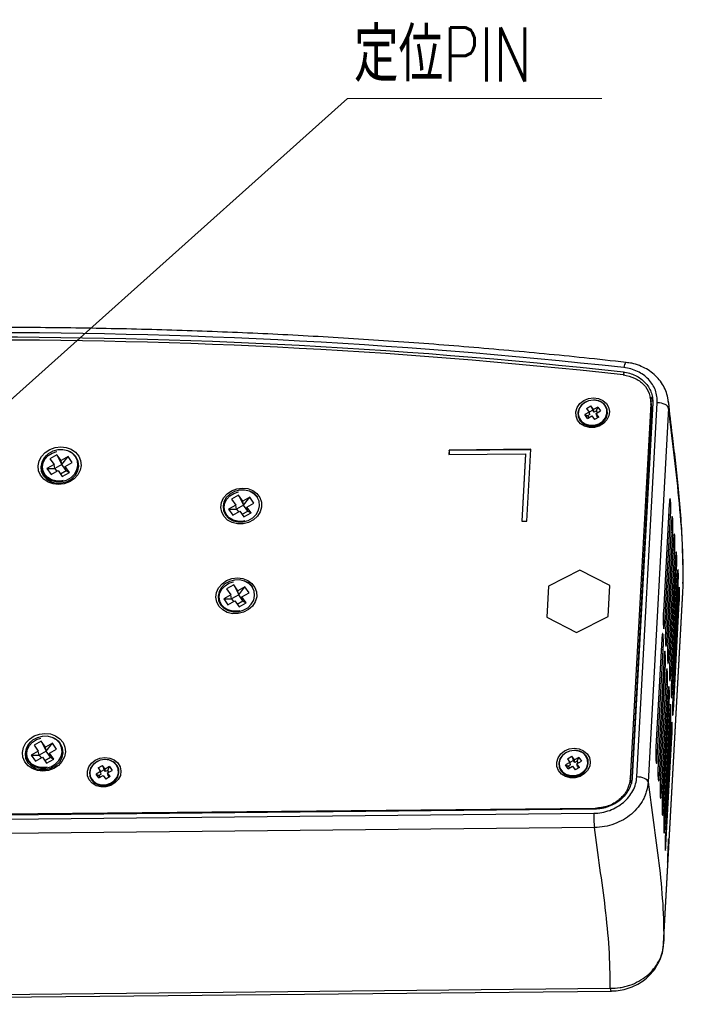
# Model space of a CAD drawing. Header units: millimetres. Extents: x 25 to 391, y 50 to 266.
# Tile 9 of 9: x 320 to 363, y 202 to 266. Entities that reach past the tile are written whole.
import ezdxf

# ---------------------------------------------------------------- set-up
doc = ezdxf.new("R2010")
doc.units = ezdxf.units.MM
doc.styles.add('SLDTEXTSTYLE1', font='TXT', dxfattribs={"width": 0.75, "bigfont": 'bigfont'})
doc.dimstyles.new('SLDDIMSTYLE4', dxfattribs={"dimtxt": 0.18, "dimasz": 3.302, "dimexe": 0, "dimexo": 0.0625, "dimgap": 0, "dimtad": 0, "dimtih": 1, "dimtoh": 1, "dimdec": 0, "dimrnd": 1e-09, "dimzin": 0, "dimdsep": 46, "dimtxsty": 'Standard', "dimsah": 1, "dimcen": 0.09, "dimadec": 0, "dimazin": 0, "dimtfac": 3.302, "dimtdec": 0, "dimtofl": 0, "dimtmove": 0, "dimatfit": 3, "dimfxl": 1, "dimfrac": 2, "dimtolj": 1, "dimtzin": 0, "dimarcsym": 0})

# ---------------------------------------------------------------- blocks, each defined once
blk = doc.blocks.new('SW_NOTE_0')
at = {"color": 0, "linetype": 'Continuous', "lineweight": 0}
blk.add_line((16.489, 0), (0, 0), dxfattribs=at)
at = {"color": 0, "linetype": 'Continuous', "lineweight": 0, "insert": (0.428, 4.601), "char_height": 3.5, "attachment_point": 1, "style": 'SLDTEXTSTYLE1'}
blk.add_mtext('定位PIN', dxfattribs=at)

msp = doc.modelspace()

# ---------------------------------------------------------------- linework, layer by layer
at = {"color": 1, "linetype": 'Continuous', "lineweight": 25}
for p, q in [((359.5268, 243.4114), (359.563, 243.2179)), ((361.401, 241.0217), (361.3749, 241.0214)), ((362.5832, 234.1392), (362.4583, 234.1433)), ((362.7211, 233.0058), (362.5989, 233.0098)), ((362.8527, 231.8727), (362.7367, 231.8765)), ((362.9716, 230.74), (362.8657, 230.7434)), ((363.0712, 229.6079), (362.9793, 229.6109)), ((363.1454, 228.4766), (363.0708, 228.479)), ((362.2, 227.1535), (362.1046, 227.1566)), ((362.3379, 226.0202), (362.2448, 226.0232)), ((362.1043, 225.4071), (361.9794, 225.4112)), ((362.4695, 224.8871), (362.3813, 224.8899)), ((362.2422, 224.2738), (362.12, 224.2778)), ((362.5884, 223.7543), (362.5081, 223.7569)), ((362.3737, 223.1406), (362.2578, 223.1444)), ((362.6881, 222.6222), (362.6187, 222.6245)), ((362.4926, 222.0079), (362.3868, 222.0114)), ((362.7623, 221.491), (362.7062, 221.4928)), ((362.5923, 220.8758), (362.5004, 220.8788)), ((362.6665, 219.7445), (362.5918, 219.747)), ((361.7211, 218.4215), (361.6256, 218.4246)), ((361.859, 217.2881), (361.7658, 217.2912)), ((361.9906, 216.155), (361.9023, 216.1579)), ((357.6971, 215.0959), (357.687, 215.1424)), ((362.1095, 215.0223), (362.0292, 215.0249)), ((362.2091, 213.8902), (362.1397, 213.8924)), ((362.2833, 212.7589), (362.2273, 212.7607))]:
    msp.add_line(p, q, dxfattribs=at)
at = {"color": 7, "linetype": 'Continuous', "lineweight": 25}
for p, q in [((357.1405, 241.0613), (357.4264, 241.2232)), ((357.5941, 240.9814), (357.4264, 241.2232)), ((357.4264, 241.2232), (357.5456, 240.9399)), ((361.3041, 241.3463), (359.9732, 217.0805)), ((361.4224, 241.4126), (360.0915, 217.1468)), ((360.3897, 217.1766), (361.7194, 241.4196)), ((361.3395, 241.4666), (361.2688, 241.7915)), ((361.3749, 241.0214), (361.3041, 241.3463)), ((361.308, 241.4613), (361.3749, 241.0214)), ((357.3082, 240.8194), (357.0223, 240.6574)), ((357.19, 240.4156), (357.0223, 240.6574)), ((357.0223, 240.6574), (357.2006, 240.576)), ((357.1405, 241.0613), (357.3082, 240.8194)), ((357.19, 240.4156), (357.4759, 240.5775)), ((357.3435, 240.657), (357.2006, 240.576)), ((357.2006, 240.576), (357.2775, 240.4651)), ((357.3435, 240.657), (357.3082, 240.8194)), ((357.5456, 240.9399), (357.3109, 240.8069)), ((357.4759, 240.5775), (357.6436, 240.3357)), ((357.6294, 240.819), (357.5456, 240.9399)), ((357.88, 241.1433), (357.5941, 240.9814)), ((357.6294, 240.819), (357.5941, 240.9814)), ((357.7724, 240.8999), (357.6294, 240.819)), ((357.7618, 240.7395), (358.0477, 240.9015)), ((357.9295, 240.4976), (357.7618, 240.7395)), ((357.7971, 240.5771), (357.7618, 240.7395)), ((357.7724, 240.8999), (357.88, 241.1433)), ((357.8493, 240.7891), (357.7724, 240.8999)), ((357.874, 240.4662), (357.7971, 240.5771)), ((357.88, 241.1433), (358.0477, 240.9015)), ((361.3749, 241.0214), (360.0439, 216.7557)), ((362.455, 241.0847), (361.1253, 216.8418)), ((357.9295, 240.4976), (357.6436, 240.3357)), ((322.8271, 238.0607), (322.3696, 237.8015)), ((323.0954, 237.6737), (322.8271, 238.0607)), ((322.8271, 238.0607), (323.152, 237.4138)), ((348.2357, 238.3592), (348.2198, 238.0682)), ((348.2198, 238.0682), (353.1858, 238.1178)), ((348.2428, 238.3268), (348.2286, 238.0683)), ((353.5328, 238.4122), (348.2357, 238.3592)), ((348.2428, 238.3268), (348.2357, 238.3592)), ((353.531, 238.3796), (348.2428, 238.3268)), ((353.1858, 238.1178), (352.9463, 233.7518)), ((353.1929, 238.0853), (352.9552, 233.7519)), ((353.1929, 238.0853), (353.1858, 238.1178)), ((353.2774, 233.7551), (353.5328, 238.4122)), ((322.638, 237.4146), (322.1806, 237.1554)), ((322.3696, 237.8015), (322.638, 237.4146)), ((322.6946, 237.1547), (322.638, 237.4146)), ((323.152, 237.4138), (322.6946, 237.1547)), ((323.5528, 237.9329), (323.0954, 237.6737)), ((323.152, 237.4138), (323.0954, 237.6737)), ((323.152, 237.4138), (323.5528, 237.9329)), ((323.4203, 237.0269), (323.152, 237.4138)), ((323.3637, 237.2867), (323.8212, 237.5459)), ((323.8212, 237.5459), (323.5528, 237.9329)), ((322.1806, 237.1554), (322.4489, 236.7684)), ((322.1806, 237.1554), (322.6946, 237.1547)), ((322.4489, 236.7684), (322.9063, 237.0276)), ((322.6946, 237.1547), (322.8176, 236.9773)), ((322.9063, 237.0276), (323.1747, 236.6406)), ((323.0516, 236.818), (323.4203, 237.0269)), ((323.1747, 236.6406), (323.6321, 236.8997)), ((323.6321, 236.8997), (323.3637, 237.2867)), ((323.4203, 237.0269), (323.3637, 237.2867)), ((323.4203, 237.0269), (323.6321, 236.8997)), ((334.5955, 235.4438), (334.138, 235.1846)), ((334.138, 235.1846), (334.4064, 234.7976)), ((334.8638, 235.0568), (334.5955, 235.4438)), ((334.5955, 235.4438), (334.9204, 234.7969)), ((335.3212, 235.3159), (334.8638, 235.0568)), ((334.9204, 234.7969), (334.8638, 235.0568)), ((334.9204, 234.7969), (335.3212, 235.3159)), ((335.1321, 234.6698), (335.5896, 234.929)), ((335.5896, 234.929), (335.3212, 235.3159)), ((362.4967, 234.8439), (362.1136, 227.8582)), ((334.4064, 234.7976), (333.9489, 234.5385)), ((333.9489, 234.5385), (334.2173, 234.1515)), ((333.9489, 234.5385), (334.4629, 234.5378)), ((334.2173, 234.1515), (334.6747, 234.4107)), ((334.4629, 234.5378), (334.4064, 234.7976)), ((334.9204, 234.7969), (334.4629, 234.5378)), ((334.4629, 234.5378), (334.586, 234.3604)), ((334.6747, 234.4107), (334.943, 234.0237)), ((334.82, 234.2011), (335.1887, 234.4099)), ((335.1887, 234.4099), (334.9204, 234.7969)), ((334.943, 234.0237), (335.4005, 234.2828)), ((335.4005, 234.2828), (335.1321, 234.6698)), ((335.1887, 234.4099), (335.1321, 234.6698)), ((335.1887, 234.4099), (335.4005, 234.2828)), ((352.9463, 233.7518), (353.2774, 233.7551)), ((362.2, 227.1535), (362.5832, 234.1392)), ((362.6369, 233.7012), (362.2537, 226.7156)), ((362.3379, 226.0202), (362.7211, 233.0058)), ((362.7741, 232.5584), (362.391, 225.5728)), ((362.4695, 224.8871), (362.8527, 231.8727)), ((362.9026, 231.4151), (362.5194, 224.4295)), ((356.7095, 230.5718), (354.6678, 229.5436)), ((358.6406, 229.5833), (356.7095, 230.5718)), ((362.5884, 223.7543), (362.9716, 230.74)), ((363.0155, 230.271), (362.6324, 223.2854)), ((334.2762, 229.6224), (333.8187, 229.3633)), ((333.8187, 229.3633), (334.0871, 228.9763)), ((334.5445, 229.2354), (334.2762, 229.6224)), ((334.2762, 229.6224), (334.6011, 228.9756)), ((335.0019, 229.4946), (334.5445, 229.2354)), ((334.6011, 228.9756), (334.5445, 229.2354)), ((334.6011, 228.9756), (335.0019, 229.4946)), ((334.8128, 228.8484), (335.2703, 229.1076)), ((335.2703, 229.1076), (335.0019, 229.4946)), ((354.6678, 229.5436), (354.5572, 227.527)), ((358.53, 227.5668), (358.6406, 229.5833)), ((358.5307, 227.5635), (358.6413, 229.5801)), ((358.6406, 229.5833), (358.6413, 229.5801)), ((362.132, 206.3436), (363.3823, 229.1393)), ((362.1325, 206.3572), (363.3828, 229.1529)), ((362.6881, 222.6222), (363.0712, 229.6079)), ((363.1063, 229.1257), (362.7231, 222.1401)), ((334.0871, 228.9763), (333.6296, 228.7171)), ((333.6296, 228.7171), (333.898, 228.3301)), ((333.6296, 228.7171), (334.1436, 228.7164)), ((333.898, 228.3301), (334.3554, 228.5893)), ((334.1436, 228.7164), (334.0871, 228.9763)), ((334.6011, 228.9756), (334.1436, 228.7164)), ((334.1436, 228.7164), (334.2667, 228.539)), ((334.3554, 228.5893), (334.6238, 228.2023)), ((334.5007, 228.3797), (334.8694, 228.5886)), ((334.8694, 228.5886), (334.6011, 228.9756)), ((334.6238, 228.2023), (335.0812, 228.4615)), ((335.0812, 228.4615), (334.8128, 228.8484)), ((334.8694, 228.5886), (334.8128, 228.8484)), ((334.8694, 228.5886), (335.0812, 228.4615)), ((362.7623, 221.491), (363.1454, 228.4766)), ((354.5572, 227.527), (356.4883, 226.5386)), ((354.5572, 227.527), (354.5579, 227.5238)), ((354.5579, 227.5238), (356.489, 226.5354)), ((356.4883, 226.5386), (358.53, 227.5668)), ((356.489, 226.5354), (358.5307, 227.5635)), ((358.53, 227.5668), (358.5307, 227.5635)), ((356.4883, 226.5386), (356.489, 226.5354)), ((362.0178, 226.1118), (361.6346, 219.1262)), ((361.7211, 218.4215), (362.1043, 225.4071)), ((362.1579, 224.9692), (361.7748, 217.9835)), ((361.859, 217.2881), (362.2422, 224.2738)), ((362.2952, 223.8264), (361.912, 216.8407)), ((361.9906, 216.155), (362.3737, 223.1406)), ((362.4236, 222.6831), (362.0405, 215.6975)), ((362.1095, 215.0223), (362.4926, 222.0079)), ((362.5366, 221.539), (362.1535, 214.5533)), ((362.2091, 213.8902), (362.5923, 220.8758)), ((362.6273, 220.3937), (362.2442, 213.4081)), ((362.2833, 212.7589), (362.6665, 219.7445)), ((321.8085, 219.4905), (321.3511, 219.2314)), ((321.3511, 219.2314), (321.6194, 218.8444)), ((322.0769, 219.1035), (321.8085, 219.4905)), ((321.8085, 219.4905), (322.1334, 218.8437)), ((322.5343, 219.3627), (322.0769, 219.1035)), ((322.1334, 218.8437), (322.0769, 219.1035)), ((322.1334, 218.8437), (322.5343, 219.3627)), ((322.3452, 218.7166), (322.8026, 218.9757)), ((322.8026, 218.9757), (322.5343, 219.3627)), ((321.6194, 218.8444), (321.162, 218.5852)), ((321.162, 218.5852), (321.4303, 218.1983)), ((321.162, 218.5852), (321.676, 218.5845)), ((321.4303, 218.1983), (321.8878, 218.4574)), ((321.676, 218.5845), (321.6194, 218.8444)), ((322.1334, 218.8437), (321.676, 218.5845)), ((321.676, 218.5845), (321.799, 218.4071)), ((321.8878, 218.4574), (322.1561, 218.0704)), ((322.0331, 218.2478), (322.4018, 218.4567)), ((322.4018, 218.4567), (322.1334, 218.8437)), ((322.1561, 218.0704), (322.6135, 218.3296)), ((322.6135, 218.3296), (322.3452, 218.7166)), ((322.4018, 218.4567), (322.3452, 218.7166)), ((322.4018, 218.4567), (322.6135, 218.3296)), ((355.8952, 218.3579), (356.1811, 218.5199)), ((355.8952, 218.3579), (356.0629, 218.1161)), ((356.3003, 218.2366), (356.0656, 218.1036)), ((356.3488, 218.278), (356.1811, 218.5199)), ((356.1811, 218.5199), (356.3003, 218.2366)), ((356.3842, 218.1156), (356.3003, 218.2366)), ((356.6347, 218.44), (356.3488, 218.278)), ((356.3842, 218.1156), (356.3488, 218.278)), ((356.5271, 218.1966), (356.6347, 218.44)), ((356.6347, 218.44), (356.8024, 218.1981)), ((325.4872, 217.7631), (325.7731, 217.925)), ((325.4872, 217.7631), (325.6549, 217.5212)), ((325.8923, 217.6417), (325.6576, 217.5087)), ((325.9408, 217.6832), (325.7731, 217.925)), ((325.7731, 217.925), (325.8923, 217.6417)), ((325.9761, 217.5208), (325.8923, 217.6417)), ((326.2267, 217.8452), (325.9408, 217.6832)), ((325.9761, 217.5208), (325.9408, 217.6832)), ((326.1191, 217.6018), (325.9761, 217.5208)), ((326.1085, 217.4413), (326.3944, 217.6033)), ((326.1191, 217.6018), (326.2267, 217.8452)), ((326.196, 217.4909), (326.1191, 217.6018)), ((326.2267, 217.8452), (326.3944, 217.6033)), ((356.0629, 218.1161), (355.777, 217.9541)), ((355.9447, 217.7122), (355.777, 217.9541)), ((355.777, 217.9541), (355.9553, 217.8727)), ((355.9447, 217.7122), (356.2306, 217.8742)), ((356.0983, 217.9537), (355.9553, 217.8727)), ((355.9553, 217.8727), (356.0322, 217.7618)), ((356.0983, 217.9537), (356.0629, 218.1161)), ((356.2306, 217.8742), (356.3983, 217.6323)), ((356.5271, 218.1966), (356.3842, 218.1156)), ((356.6842, 217.7943), (356.3983, 217.6323)), ((356.5165, 218.0362), (356.8024, 218.1981)), ((356.6842, 217.7943), (356.5165, 218.0362)), ((356.5519, 217.8738), (356.5165, 218.0362)), ((356.604, 218.0857), (356.5271, 218.1966)), ((356.6288, 217.7629), (356.5519, 217.8738)), ((325.6549, 217.5212), (325.369, 217.3592)), ((325.5367, 217.1174), (325.369, 217.3592)), ((325.369, 217.3592), (325.5473, 217.2778)), ((325.5367, 217.1174), (325.8226, 217.2794)), ((325.6902, 217.3588), (325.5473, 217.2778)), ((325.5473, 217.2778), (325.6242, 217.1669)), ((325.6902, 217.3588), (325.6549, 217.5212)), ((325.8226, 217.2794), (325.9903, 217.0375)), ((326.2762, 217.1995), (325.9903, 217.0375)), ((326.2762, 217.1995), (326.1085, 217.4413)), ((326.1439, 217.2789), (326.1085, 217.4413)), ((326.2207, 217.168), (326.1439, 217.2789)), ((360.0439, 216.7557), (359.9732, 217.0805)), ((357.687, 215.1424), (319.3227, 214.7589)), ((357.6665, 215.0909), (319.5205, 214.7096)), ((319.5059, 214.4437), (357.6161, 214.8246)), ((357.658, 213.904), (319.5116, 213.5227)), ((272.6796, 202.6202), (358.6581, 203.4796)), ((272.7683, 202.443), (358.7468, 203.3024))]:
    msp.add_line(p, q, dxfattribs=at)
at = {"color": 1, "linetype": 'Continuous', "lineweight": 25, "flags": 128}
for points in [[(359.6975, 244.0421), (359.6864, 244.0402), (359.6606, 244.0177), (359.6333, 243.9707), (359.6057, 243.9008), (359.5789, 243.8108), (359.5538, 243.7042)], [(358.6581, 203.4796), (358.6936, 203.3647), (358.7304, 203.3082), (358.7472, 203.3024)]]:
    msp.add_lwpolyline(points, dxfattribs=at)
at = {"color": 7, "linetype": 'Continuous', "lineweight": 25, "flags": 128}
for points in [[(357.5877, 241.74), (357.9073, 241.7005), (358.1939, 241.5792), (358.422, 241.3869), (358.5712, 241.1405), (358.6284, 240.8621), (358.5884, 240.5764), (358.4548, 240.3087), (358.2395, 240.0828), (357.9615, 239.9188), (357.6457, 239.8313), (357.32, 239.828), (357.0135, 239.9093), (356.7533, 240.0679), (356.5625, 240.2897), (356.4581, 240.5551), (356.4494, 240.8404), (356.5372, 241.1202), (356.7137, 241.3698), (356.9631, 241.5669), (357.2633, 241.6941), (357.5877, 241.74)], [(357.1184, 241.4911), (357.0533, 241.4571), (356.8205, 241.2773), (356.6583, 241.0464), (356.5823, 240.7869), (356.6002, 240.5243), (356.71, 240.2842), (356.9012, 240.0901), (357.1549, 239.9611), (357.4464, 239.9098), (357.7471, 239.9412), (358.0275, 240.0521), (358.2602, 240.2319), (358.4225, 240.4628), (358.4985, 240.7223), (358.4806, 240.9849), (358.3707, 241.225)], [(358.3411, 241.2361), (358.1439, 241.4328), (357.8807, 241.5587), (357.58, 241.6001), (357.2745, 241.5527), (356.9972, 241.4214), (356.7781, 241.2205), (356.6411, 240.9719), (356.601, 240.7024), (356.662, 240.4413), (356.8177, 240.2168), (357.0511, 240.0532), (357.3369, 239.9684), (357.6442, 239.9715), (357.9397, 240.0621), (358.1913, 240.2305), (358.3717, 240.4583), (358.4615, 240.721), (358.4509, 240.99), (358.3411, 241.2361)], [(362.455, 241.0847), (362.434, 241.1503), (362.3866, 241.2136), (362.3148, 241.2721), (362.2215, 241.3233), (362.1105, 241.3651), (361.9864, 241.3958), (361.8542, 241.4143), (361.7194, 241.4196)], [(323.0679, 238.5731), (323.4255, 238.5351), (323.7542, 238.4163), (324.0315, 238.2249), (324.2386, 237.9739), (324.3613, 237.6805), (324.3914, 237.3645), (324.3266, 237.0477), (324.1715, 236.7514), (323.9367, 236.496), (323.638, 236.2989), (323.296, 236.1734), (322.9338, 236.1281), (322.5762, 236.1662), (322.2476, 236.285), (321.9702, 236.4764), (321.7631, 236.7274), (321.6404, 237.0208), (321.6104, 237.3367), (321.6751, 237.6536), (321.8302, 237.9498), (322.0651, 238.2052), (322.3637, 238.4024), (322.7057, 238.5279), (323.0679, 238.5731)], [(322.134, 238.0127), (322.0014, 237.8665), (321.8424, 237.5833), (321.7783, 237.2769), (321.8141, 236.9721), (321.947, 236.6938), (322.1663, 236.4643), (322.4541, 236.3023), (322.7871, 236.2209), (323.1384, 236.2267), (323.4795, 236.3193), (323.7827, 236.4911), (324.0236, 236.7282), (324.1825, 237.0114), (324.2466, 237.3178), (324.2108, 237.6226), (324.0779, 237.901), (324.0779, 237.901)], [(324.0224, 237.9293), (323.8122, 238.1494), (323.5362, 238.3047), (323.2169, 238.3827), (322.8801, 238.3771), (322.5531, 238.2884), (322.2624, 238.1237), (322.0314, 237.8963), (321.8791, 237.6248), (321.8176, 237.331), (321.8519, 237.0388), (321.9794, 236.7719), (322.1896, 236.5519), (322.4655, 236.3966), (322.7848, 236.3186), (323.1216, 236.3241), (323.4486, 236.4129), (323.7394, 236.5776), (323.9703, 236.805), (324.1227, 237.0765), (324.1842, 237.3703), (324.1498, 237.6624), (324.0224, 237.9293)], [(323.2211, 236.3854), (323.0547, 236.3501), (322.7518, 236.3585), (322.4684, 236.4378), (322.2252, 236.5817), (322.0399, 236.7794), (321.9254, 237.0169), (321.8906, 237.2779), (321.9392, 237.5431), (322.068, 237.7916), (322.2669, 238.0044), (322.5209, 238.1656), (322.8108, 238.2635), (322.8108, 238.2635)], [(334.8331, 235.898), (335.188, 235.8584), (335.5119, 235.7354), (335.7807, 235.5381), (335.9744, 235.2811), (336.0788, 234.9836), (336.0861, 234.6675), (335.9957, 234.3563), (335.8143, 234.0731), (335.5555, 233.8389), (335.2383, 233.6711), (334.8863, 233.5821), (334.5257, 233.5785), (334.1831, 233.6606), (333.884, 233.8222), (333.6505, 234.0515), (333.5001, 234.3314), (333.4437, 234.6411), (333.4857, 234.9576), (333.6228, 235.2576), (333.845, 235.5187), (334.1357, 235.7216), (334.4735, 235.8513), (334.8331, 235.898)], [(335.7907, 235.3124), (335.5805, 235.5325), (335.3046, 235.6878), (334.9853, 235.7658), (334.6485, 235.7602), (334.3215, 235.6715), (334.0308, 235.5067), (333.7998, 235.2794), (333.6475, 235.0079), (333.586, 234.7141), (333.6203, 234.4219), (333.7478, 234.155), (333.958, 233.935), (334.2339, 233.7797), (334.5532, 233.7016), (334.89, 233.7072), (335.217, 233.796), (335.5078, 233.9607), (335.7387, 234.188), (335.8911, 234.4596), (335.9526, 234.7534), (335.9182, 235.0455), (335.7907, 235.3124)], [(334.9895, 233.7685), (334.8231, 233.7332), (334.5202, 233.7416), (334.2368, 233.8209), (333.9936, 233.9648), (333.8082, 234.1625), (333.6938, 234.4), (333.659, 234.661), (333.7076, 234.9262), (333.8364, 235.1747), (334.0353, 235.3874), (334.2893, 235.5487), (334.5792, 235.6466), (334.5792, 235.6466)], [(334.5138, 230.0766), (334.8687, 230.037), (335.1926, 229.914), (335.4614, 229.7167), (335.6551, 229.4598), (335.7595, 229.1622), (335.7668, 228.8461), (335.6764, 228.5349), (335.495, 228.2518), (335.2362, 228.0176), (334.919, 227.8497), (334.567, 227.7607), (334.2064, 227.7571), (333.8638, 227.8392), (333.5647, 228.0009), (333.3312, 228.2301), (333.1808, 228.51), (333.1244, 228.8197), (333.1664, 229.1363), (333.3035, 229.4362), (333.5257, 229.6974), (333.8165, 229.9003), (334.1542, 230.0299), (334.5138, 230.0766)], [(335.4714, 229.4911), (335.2612, 229.7111), (334.9853, 229.8664), (334.666, 229.9444), (334.3292, 229.9388), (334.0022, 229.8501), (333.7115, 229.6854), (333.4805, 229.458), (333.3282, 229.1865), (333.2667, 228.8927), (333.301, 228.6006), (333.4285, 228.3336), (333.6387, 228.1136), (333.9146, 227.9583), (334.2339, 227.8803), (334.5707, 227.8859), (334.8977, 227.9746), (335.1885, 228.1393), (335.4194, 228.3667), (335.5718, 228.6382), (335.6333, 228.932), (335.5989, 229.2242), (335.4714, 229.4911)], [(334.6702, 227.9471), (334.5038, 227.9119), (334.2009, 227.9202), (333.9175, 227.9995), (333.6743, 228.1434), (333.489, 228.3411), (333.3745, 228.5787), (333.3397, 228.8396), (333.3883, 229.1048), (333.5171, 229.3533), (333.716, 229.5661), (333.97, 229.7273), (334.2599, 229.8252), (334.2599, 229.8252)], [(322.0494, 220.003), (322.407, 219.9649), (322.7356, 219.8461), (323.0129, 219.6547), (323.22, 219.4038), (323.3428, 219.1103), (323.3728, 218.7944), (323.3081, 218.4775), (323.153, 218.1813), (322.9181, 217.9259), (322.6195, 217.7287), (322.2774, 217.6032), (321.9153, 217.558), (321.5577, 217.596), (321.229, 217.7148), (320.9517, 217.9062), (320.7446, 218.1572), (320.6219, 218.4506), (320.5918, 218.7666), (320.6566, 219.0835), (320.8116, 219.3797), (321.0465, 219.6351), (321.3451, 219.8322), (321.6872, 219.9577), (322.0494, 220.003)], [(323.0038, 219.3592), (322.7936, 219.5792), (322.5177, 219.7345), (322.1984, 219.8125), (321.8616, 219.807), (321.5346, 219.7182), (321.2438, 219.5535), (321.0129, 219.3261), (320.8605, 219.0546), (320.799, 218.7608), (320.8334, 218.4687), (320.9608, 218.2018), (321.171, 217.9817), (321.4469, 217.8264), (321.7662, 217.7484), (322.103, 217.754), (322.4301, 217.8427), (322.7208, 218.0075), (322.9517, 218.2348), (323.1041, 218.5063), (323.1656, 218.8001), (323.1312, 219.0923), (323.0038, 219.3592)], [(322.2026, 217.8153), (322.0362, 217.78), (321.7333, 217.7883), (321.4498, 217.8676), (321.2067, 218.0115), (321.0213, 218.2093), (320.9068, 218.4468), (320.8721, 218.7077), (320.9207, 218.9729), (321.0494, 219.2214), (321.2484, 219.4342), (321.5023, 219.5954), (321.7923, 219.6934), (321.7923, 219.6934)], [(321.1155, 219.4425), (320.9828, 219.2963), (320.8239, 219.0131), (320.7597, 218.7067), (320.7956, 218.402), (320.9285, 218.1236), (321.1477, 217.8941), (321.4355, 217.7321), (321.7686, 217.6507), (322.1198, 217.6566), (322.4609, 217.7491), (322.7642, 217.9209), (323.005, 218.1581), (323.164, 218.4413), (323.2281, 218.7477), (323.1923, 219.0524), (323.0593, 219.3308), (323.0593, 219.3308)], [(356.3424, 219.0367), (356.6621, 218.9972), (356.9487, 218.8759), (357.1767, 218.6835), (357.326, 218.4372), (357.3831, 218.1588), (357.3431, 217.873), (357.2095, 217.6053), (356.9942, 217.3794), (356.7163, 217.2155), (356.4005, 217.128), (356.0748, 217.1247), (355.7682, 217.206), (355.508, 217.3646), (355.3172, 217.5864), (355.2129, 217.8517), (355.2042, 218.137), (355.292, 218.4169), (355.4684, 218.6665), (355.7178, 218.8636), (356.018, 218.9908), (356.3424, 219.0367)], [(357.0958, 218.5328), (356.8986, 218.7295), (356.6354, 218.8554), (356.3347, 218.8968), (356.0292, 218.8493), (355.7519, 218.718), (355.5329, 218.5172), (355.3959, 218.2686), (355.3557, 217.9991), (355.4168, 217.7379), (355.5725, 217.5134), (355.8058, 217.3499), (356.0917, 217.2651), (356.399, 217.2682), (356.6944, 217.3588), (356.946, 217.5272), (357.1265, 217.755), (357.2163, 218.0176), (357.2057, 218.2866), (357.0958, 218.5328)], [(325.9344, 218.4418), (326.2541, 218.4023), (326.5407, 218.281), (326.7687, 218.0887), (326.9179, 217.8424), (326.9751, 217.5639), (326.9351, 217.2782), (326.8015, 217.0105), (326.5862, 216.7846), (326.3083, 216.6206), (325.9924, 216.5331), (325.6668, 216.5298), (325.3602, 216.6111), (325.1, 216.7697), (324.9092, 216.9915), (324.8048, 217.2569), (324.7962, 217.5422), (324.8839, 217.822), (325.0604, 218.0716), (325.3098, 218.2687), (325.61, 218.3959), (325.9344, 218.4418)], [(326.6878, 217.938), (326.4906, 218.1346), (326.2274, 218.2605), (325.9267, 218.302), (325.6212, 218.2545), (325.3439, 218.1232), (325.1248, 217.9223), (324.9878, 217.6737), (324.9477, 217.4042), (325.0088, 217.1431), (325.1644, 216.9186), (325.3978, 216.7551), (325.6836, 216.6702), (325.9909, 216.6733), (326.2864, 216.7639), (326.538, 216.9323), (326.7185, 217.1601), (326.8083, 217.4228), (326.7977, 217.6918), (326.6878, 217.938)], [(355.8732, 218.7878), (355.808, 218.7537), (355.5753, 218.574), (355.413, 218.3431), (355.3371, 218.0836), (355.3549, 217.821), (355.4648, 217.5809), (355.656, 217.3868), (355.9097, 217.2578), (356.2011, 217.2065), (356.5018, 217.2378), (356.7822, 217.3488), (357.015, 217.5286), (357.1773, 217.7595), (357.2532, 218.019), (357.2354, 218.2816), (357.1255, 218.5217)], [(325.4651, 218.1929), (325.4, 218.1589), (325.1673, 217.9791), (325.005, 217.7482), (324.929, 217.4887), (324.9469, 217.2261), (325.0568, 216.986), (325.2479, 216.792), (325.5017, 216.6629), (325.7931, 216.6116), (326.0938, 216.643), (326.3742, 216.754), (326.6069, 216.9337), (326.7692, 217.1646), (326.8452, 217.4241), (326.8273, 217.6867), (326.7174, 217.9268), (326.7174, 217.9268)], [(361.1253, 216.8418), (361.1043, 216.9074), (361.0569, 216.9707), (360.9851, 217.0291), (360.8918, 217.0803), (360.7808, 217.1221), (360.6567, 217.1529), (360.5245, 217.1713), (360.3897, 217.1766)], [(362.388, 211.6502), (362.3963, 211.7122), (362.4071, 211.8529), (362.4191, 212.0556), (362.4311, 212.297), (362.4417, 212.5506), (362.4496, 212.7888), (362.4537, 212.9852), (362.4533, 213.117), (362.4484, 213.1683), (362.4398, 213.1331), (362.4285, 213.0156), (362.4162, 212.83), (362.4043, 212.5978), (362.394, 212.3448), (362.3863, 212.0987), (362.382, 211.8868), (362.3811, 211.7828), (362.3811, 211.7828)]]:
    msp.add_lwpolyline(points, dxfattribs=at)
at = {"color": 7, "linetype": 'Continuous', "lineweight": 25}
for centre, radius, start, end in [((318.4116, -129.5582), 375.229, 83.709256, 97.436127), ((318.4314, -129.6443), 375.6064, 83.714506, 97.430877), ((318.4179, -129.5891), 375.0784, 83.709256, 97.436127), ((357.6179, 240.6564), 0.9434, 37.063137, 89.993039), ((357.5525, 240.6991), 0.8201, 249.22581, 315.33602), ((323.162, 237.2399), 1.1295, 35.823334, 71.839591), ((334.9304, 234.6229), 1.1295, 35.823334, 71.839591), ((334.6111, 228.8016), 1.1295, 35.823334, 71.83959), ((322.1435, 218.6697), 1.1295, 35.823334, 71.83959), ((356.3727, 217.9531), 0.9434, 37.063133, 89.992929), ((325.9646, 217.3583), 0.9434, 37.06314, 89.993111), ((356.3072, 217.9957), 0.8201, 249.225809, 315.33602), ((325.8992, 217.4009), 0.8201, 249.225809, 315.336021), ((361.6884, 214.5487), 4.0816, 176.123946, 189.087697)]:
    msp.add_arc(centre, radius, start, end, dxfattribs=at)
for points, knots in [([(359.6982, 244.042), (358.7902, 244.1409), (356.1582, 244.4275), (351.791, 244.8463), (346.5931, 245.2743), (341.383, 245.6282), (336.1622, 245.9094), (330.9321, 246.1172), (325.694, 246.2519), (320.4492, 246.3133), (315.1989, 246.3013), (309.9446, 246.2161), (304.6875, 246.0577), (299.429, 245.826), (294.1704, 245.5212), (288.913, 245.1432), (283.6581, 244.6925), (278.4072, 244.1678), (273.8008, 243.6468), (270.9468, 243.2845), (269.8393, 243.1439)], [0, 0, 0, 0, 0.0306897, 0.0889612, 0.1472332, 0.2055052, 0.2637774, 0.3220496, 0.3803219, 0.4385942, 0.4968666, 0.555139, 0.6134116, 0.6716841, 0.7299567, 0.7882293, 0.846502, 0.9047747, 0.9630474, 1, 1, 1, 1]), ([(362.4321, 241.5091), (362.4252, 241.5883), (362.4047, 241.8235), (362.2806, 242.1999), (362.0705, 242.6254), (361.7826, 243.0127), (361.4298, 243.3492), (361.0212, 243.6288), (360.5654, 243.8439), (360.1187, 243.9849), (359.8212, 244.0199), (359.6968, 244.0345)], [0, 0, 0, 0, 0.0607413, 0.1803467, 0.3006531, 0.4222863, 0.5439073, 0.6643654, 0.7872758, 0.9110177, 1, 1, 1, 1]), ([(359.5166, 243.2309), (359.7694, 243.1784), (360.275, 243.0734), (360.8671, 242.6284), (361.2599, 242.0351), (361.2894, 241.5758), (361.3041, 241.3463)], [0, 0, 0, 0, 0.250246, 0.5004035, 0.750304, 1, 1, 1, 1]), ([(359.5268, 243.4114), (359.6643, 243.3961), (359.7994, 243.3698), (360.0588, 243.2966), (360.184, 243.2496), (360.421, 243.1367), (360.5343, 243.0698), (360.7419, 242.9203), (360.8378, 242.8368), (361.0104, 242.6548), (361.087, 242.5562), (361.2173, 242.3489), (361.2715, 242.2395), (361.3564, 242.0125), (361.387, 241.8952), (361.4233, 241.656), (361.4291, 241.5348), (361.4224, 241.4126)], [0.677340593, 0.677340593, 0.677340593, 0.677340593, 0.679685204, 0.679685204, 0.682015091, 0.682015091, 0.684359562, 0.684359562, 0.686683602, 0.686683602, 0.689019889, 0.689019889, 0.691354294, 0.691354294, 0.693695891, 0.693695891, 0.696026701, 0.696026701, 0.696026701, 0.696026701]), ([(361.7194, 241.4196), (361.7271, 241.5601), (361.7202, 241.7006), (361.6784, 241.9733), (361.6437, 242.1065), (361.5465, 242.3662), (361.4836, 242.4928), (361.3345, 242.7293), (361.248, 242.8406), (361.0504, 243.0488), (360.9398, 243.1449), (360.7027, 243.3152), (360.5752, 243.3905), (360.3019, 243.5206), (360.1585, 243.5742), (359.8635, 243.657), (359.7111, 243.6868), (359.5538, 243.7042)], [0, 0, 0, 0, 0.125, 0.125, 0.25, 0.25, 0.375, 0.375, 0.5, 0.5, 0.625, 0.625, 0.75, 0.75, 0.875, 0.875, 1, 1, 1, 1]), ([(361.3015, 241.8177), (361.339, 241.7618), (361.4022, 241.6673), (361.4083, 241.5561), (361.4107, 241.5106)], [0, 0, 0, 0, 0.5914525, 1, 1, 1, 1]), ([(363.3858, 229.7146), (363.3909, 229.9884), (363.4074, 230.8659), (363.3581, 232.3478), (363.2494, 234.196), (363.0831, 236.0043), (362.8941, 237.7152), (362.6837, 239.5242), (362.5289, 240.7898), (362.4461, 241.5049), (362.4443, 241.5201)], [0, 0, 0, 0, 0.0645621, 0.2068595, 0.3565308, 0.5165761, 0.6573091, 0.7997776, 0.9957344, 1, 1, 1, 1]), ([(363.3828, 229.1529), (363.4071, 230.1896), (363.3933, 231.218), (363.299, 233.2571), (363.2189, 234.2671), (363.0235, 236.2629), (362.909, 237.2486), (362.6786, 239.19), (362.5627, 240.1456), (362.455, 241.0847)], [0, 0, 0, 0, 0.25, 0.25, 0.5, 0.5, 0.75, 0.75, 1, 1, 1, 1]), ([(362.5832, 234.1392), (362.5878, 234.2226), (362.5911, 234.3136), (362.5952, 234.5018), (362.5958, 234.598), (362.5942, 234.7794), (362.5919, 234.8656), (362.585, 235.0133), (362.5802, 235.0762), (362.5689, 235.1681), (362.5624, 235.198), (362.5484, 235.2202), (362.5411, 235.2129), (362.5266, 235.1611), (362.5197, 235.1175), (362.5069, 235.0001), (362.5013, 234.9273), (362.4967, 234.8439)], [0, 0, 0, 0, 0.125, 0.125, 0.25, 0.25, 0.375, 0.375, 0.5, 0.5, 0.625, 0.625, 0.75, 0.75, 0.875, 0.875, 1, 1, 1, 1]), ([(362.7211, 233.0058), (362.7256, 233.0881), (362.729, 233.1779), (362.733, 233.3637), (362.7337, 233.4586), (362.7323, 233.6376), (362.7302, 233.7227), (362.7235, 233.8684), (362.7189, 233.9305), (362.7079, 234.0212), (362.7015, 234.0507), (362.6878, 234.0726), (362.6806, 234.0653), (362.6663, 234.0142), (362.6595, 233.9713), (362.6469, 233.8553), (362.6414, 233.7835), (362.6369, 233.7012)], [0, 0, 0, 0, 0.125, 0.125, 0.25, 0.25, 0.375, 0.375, 0.5, 0.5, 0.625, 0.625, 0.75, 0.75, 0.875, 0.875, 1, 1, 1, 1]), ([(362.8527, 231.8727), (362.8571, 231.9538), (362.8605, 232.0424), (362.8648, 232.2256), (362.8657, 232.3192), (362.8648, 232.4956), (362.863, 232.5796), (362.857, 232.7232), (362.8527, 232.7844), (362.8425, 232.8739), (362.8364, 232.903), (362.8235, 232.9246), (362.8166, 232.9175), (362.796, 232.8419), (362.783, 232.7207), (362.7741, 232.5584)], [0, 0, 0, 0, 0.125, 0.125, 0.25, 0.25, 0.375, 0.375, 0.5, 0.5, 0.625, 0.625, 0.75, 0.75, 1, 1, 1, 1]), ([(362.9716, 230.74), (362.976, 230.8199), (362.9794, 230.9071), (362.9841, 231.0874), (362.9853, 231.1796), (362.9853, 231.3533), (362.984, 231.436), (362.9791, 231.5774), (362.9755, 231.6376), (362.9665, 231.7257), (362.9611, 231.7544), (362.9493, 231.7757), (362.943, 231.7686), (362.9237, 231.6942), (362.9114, 231.575), (362.9026, 231.4151)], [0, 0, 0, 0, 0.125, 0.125, 0.25, 0.25, 0.375, 0.375, 0.5, 0.5, 0.625, 0.625, 0.75, 0.75, 1, 1, 1, 1]), ([(363.0587, 230.6135), (363.0548, 230.6105), (363.0462, 230.6038), (363.0321, 230.5024), (363.0216, 230.3772), (363.0167, 230.2915), (363.0155, 230.271)], [0, 0, 0, 0, 0.2610142, 0.5808561, 0.9001024, 1, 1, 1, 1]), ([(363.0712, 229.6079), (363.074, 229.6584), (363.0764, 229.7115), (363.0806, 229.8224), (363.0824, 229.8802), (363.0851, 229.9944), (363.086, 230.0523), (363.0869, 230.1633), (363.0869, 230.2164), (363.086, 230.3178), (363.0851, 230.3638), (363.0824, 230.4472), (363.0806, 230.4842), (363.0762, 230.545), (363.0736, 230.5696), (363.0679, 230.6044), (363.0647, 230.6149), (363.0613, 230.6182)], [0, 0, 0, 0, 0.125, 0.125, 0.25, 0.25, 0.375, 0.375, 0.5, 0.5, 0.625, 0.625, 0.75, 0.75, 0.875, 0.875, 1, 1, 1, 1]), ([(363.1454, 228.4766), (363.1497, 228.5534), (363.1533, 228.6373), (363.1593, 228.8107), (363.1616, 228.8993), (363.1641, 229.0663), (363.1645, 229.1457), (363.1632, 229.2816), (363.1615, 229.3395), (363.1564, 229.4241), (363.1529, 229.4516), (363.1448, 229.4722), (363.1401, 229.4655), (363.1253, 229.3941), (363.1147, 229.2794), (363.1063, 229.1257)], [0, 0, 0, 0, 0.125, 0.125, 0.25, 0.25, 0.375, 0.375, 0.5, 0.5, 0.625, 0.625, 0.75, 0.75, 1, 1, 1, 1]), ([(362.1136, 227.8582), (362.109, 227.7749), (362.1056, 227.6838), (362.1016, 227.4956), (362.101, 227.3994), (362.1025, 227.2181), (362.1048, 227.1318), (362.1117, 226.9841), (362.1165, 226.9213), (362.1278, 226.8293), (362.1343, 226.7994), (362.1483, 226.7772), (362.1556, 226.7846), (362.1701, 226.8364), (362.1771, 226.8799), (362.1898, 226.9974), (362.1955, 227.0701), (362.2, 227.1535)], [0, 0, 0, 0, 0.125, 0.125, 0.25, 0.25, 0.375, 0.375, 0.5, 0.5, 0.625, 0.625, 0.75, 0.75, 0.875, 0.875, 1, 1, 1, 1]), ([(362.2537, 226.7156), (362.2492, 226.6333), (362.2459, 226.5435), (362.2419, 226.3578), (362.2412, 226.2628), (362.2428, 226.0839), (362.2449, 225.9987), (362.2517, 225.853), (362.2564, 225.791), (362.2674, 225.7002), (362.2737, 225.6707), (362.2873, 225.6488), (362.2944, 225.6561), (362.3086, 225.7072), (362.3154, 225.7502), (362.3279, 225.8661), (362.3334, 225.9379), (362.3379, 226.0202)], [0, 0, 0, 0, 0.125, 0.125, 0.25, 0.25, 0.375, 0.375, 0.5, 0.5, 0.625, 0.625, 0.75, 0.75, 0.875, 0.875, 1, 1, 1, 1]), ([(362.1043, 225.4071), (362.1088, 225.4905), (362.1122, 225.5815), (362.1162, 225.7697), (362.1169, 225.8659), (362.1152, 226.0473), (362.113, 226.1336), (362.106, 226.2812), (362.1013, 226.3441), (362.09, 226.4361), (362.0834, 226.466), (362.0695, 226.4882), (362.0622, 226.4808), (362.0477, 226.429), (362.0407, 226.3855), (362.028, 226.268), (362.0224, 226.1952), (362.0178, 226.1118)], [0, 0, 0, 0, 0.125, 0.125, 0.25, 0.25, 0.375, 0.375, 0.5, 0.5, 0.625, 0.625, 0.75, 0.75, 0.875, 0.875, 1, 1, 1, 1]), ([(362.2422, 224.2738), (362.2467, 224.3561), (362.25, 224.4459), (362.2541, 224.6316), (362.2548, 224.7265), (362.2534, 224.9055), (362.2512, 224.9906), (362.2445, 225.1363), (362.2399, 225.1984), (362.2289, 225.2892), (362.2225, 225.3186), (362.2089, 225.3406), (362.2017, 225.3333), (362.1874, 225.2822), (362.1805, 225.2392), (362.168, 225.1233), (362.1624, 225.0515), (362.1579, 224.9692)], [0, 0, 0, 0, 0.125, 0.125, 0.25, 0.25, 0.375, 0.375, 0.5, 0.5, 0.625, 0.625, 0.75, 0.75, 0.875, 0.875, 1, 1, 1, 1]), ([(362.391, 225.5728), (362.3865, 225.4916), (362.3832, 225.4031), (362.3791, 225.2199), (362.3783, 225.1263), (362.3795, 224.9498), (362.3814, 224.8659), (362.3876, 224.7222), (362.3919, 224.661), (362.4022, 224.5715), (362.4081, 224.5425), (362.4209, 224.5209), (362.4277, 224.528), (362.4479, 224.6036), (362.4606, 224.7247), (362.4695, 224.8871)], [0, 0, 0, 0, 0.125, 0.125, 0.25, 0.25, 0.375, 0.375, 0.5, 0.5, 0.625, 0.625, 0.75, 0.75, 1, 1, 1, 1]), ([(362.3737, 223.1406), (362.3782, 223.2218), (362.3816, 223.3104), (362.3859, 223.4935), (362.3867, 223.5871), (362.3858, 223.7636), (362.384, 223.8475), (362.378, 223.9912), (362.3738, 224.0524), (362.3635, 224.1419), (362.3575, 224.1709), (362.3445, 224.1926), (362.3377, 224.1854), (362.317, 224.1098), (362.3041, 223.9887), (362.2952, 223.8264)], [0, 0, 0, 0, 0.125, 0.125, 0.25, 0.25, 0.375, 0.375, 0.5, 0.5, 0.625, 0.625, 0.75, 0.75, 1, 1, 1, 1]), ([(362.5194, 224.4295), (362.5151, 224.3496), (362.5117, 224.2624), (362.5073, 224.082), (362.5062, 223.9899), (362.5067, 223.8161), (362.5082, 223.7335), (362.5133, 223.5921), (362.517, 223.5318), (362.526, 223.4437), (362.5314, 223.4151), (362.5429, 223.3938), (362.549, 223.4009), (362.5676, 223.4753), (362.5797, 223.5945), (362.5884, 223.7543)], [0, 0, 0, 0, 0.125, 0.125, 0.25, 0.25, 0.375, 0.375, 0.5, 0.5, 0.625, 0.625, 0.75, 0.75, 1, 1, 1, 1]), ([(362.4926, 222.0079), (362.497, 222.0878), (362.5005, 222.175), (362.5052, 222.3554), (362.5064, 222.4475), (362.5063, 222.6213), (362.5051, 222.7039), (362.5002, 222.8453), (362.4966, 222.9056), (362.4876, 222.9937), (362.4822, 223.0223), (362.4704, 223.0436), (362.464, 223.0366), (362.4448, 222.9622), (362.4324, 222.8429), (362.4236, 222.6831)], [0, 0, 0, 0, 0.125, 0.125, 0.25, 0.25, 0.375, 0.375, 0.5, 0.5, 0.625, 0.625, 0.75, 0.75, 1, 1, 1, 1]), ([(362.6324, 223.2854), (362.6291, 223.2151), (362.6224, 223.0745), (362.6178, 222.84), (362.6178, 222.6214), (362.6226, 222.4374), (362.6316, 222.3188), (362.6401, 222.2658), (362.6454, 222.2775), (362.6461, 222.279)], [0, 0, 0, 0, 0.1621136, 0.3242227, 0.4864739, 0.6490119, 0.8118378, 0.9748299, 1, 1, 1, 1]), ([(362.6576, 222.3007), (362.6631, 222.3254), (362.6685, 222.3663), (362.6789, 222.4763), (362.6838, 222.5444), (362.6881, 222.6222)], [0, 0, 0, 0, 0.5, 0.5, 1, 1, 1, 1]), ([(362.7231, 222.1401), (362.7189, 222.0633), (362.7153, 221.9794), (362.7098, 221.806), (362.7079, 221.7173), (362.7059, 221.5503), (362.7059, 221.4709), (362.7077, 221.3351), (362.7095, 221.2772), (362.7146, 221.1926), (362.7179, 221.1651), (362.7256, 221.1445), (362.7299, 221.1513), (362.7439, 221.2226), (362.7539, 221.3373), (362.7623, 221.491)], [0, 0, 0, 0, 0.125, 0.125, 0.25, 0.25, 0.375, 0.375, 0.5, 0.5, 0.625, 0.625, 0.75, 0.75, 1, 1, 1, 1]), ([(362.5797, 221.8814), (362.5759, 221.8784), (362.5673, 221.8718), (362.5532, 221.7703), (362.5427, 221.6451), (362.5378, 221.5594), (362.5366, 221.539)], [0, 0, 0, 0, 0.2610142, 0.5808561, 0.9001024, 1, 1, 1, 1]), ([(362.5923, 220.8758), (362.595, 220.9264), (362.5975, 220.9794), (362.6017, 221.0903), (362.6035, 221.1482), (362.6061, 221.2624), (362.6071, 221.3203), (362.608, 221.4312), (362.608, 221.4844), (362.6071, 221.5857), (362.6062, 221.6318), (362.6034, 221.7151), (362.6016, 221.7521), (362.5973, 221.8129), (362.5947, 221.8375), (362.5889, 221.8724), (362.5858, 221.8829), (362.5824, 221.8862)], [0, 0, 0, 0, 0.125, 0.125, 0.25, 0.25, 0.375, 0.375, 0.5, 0.5, 0.625, 0.625, 0.75, 0.75, 0.875, 0.875, 1, 1, 1, 1]), ([(362.6665, 219.7445), (362.6707, 219.8214), (362.6744, 219.9053), (362.6804, 220.0787), (362.6826, 220.1673), (362.6852, 220.3343), (362.6855, 220.4137), (362.6842, 220.5495), (362.6825, 220.6074), (362.6774, 220.6921), (362.674, 220.7196), (362.6658, 220.7401), (362.6612, 220.7334), (362.6463, 220.662), (362.6358, 220.5474), (362.6273, 220.3937)], [0, 0, 0, 0, 0.125, 0.125, 0.25, 0.25, 0.375, 0.375, 0.5, 0.5, 0.625, 0.625, 0.75, 0.75, 1, 1, 1, 1]), ([(361.6346, 219.1262), (361.6301, 219.0428), (361.6267, 218.9518), (361.6226, 218.7636), (361.622, 218.6674), (361.6236, 218.486), (361.6258, 218.3997), (361.6328, 218.2521), (361.6376, 218.1892), (361.6488, 218.0972), (361.6554, 218.0674), (361.6693, 218.0451), (361.6766, 218.0525), (361.6912, 218.1043), (361.6982, 218.1478), (361.7109, 218.2653), (361.7165, 218.3381), (361.7211, 218.4215)], [0, 0, 0, 0, 0.125, 0.125, 0.25, 0.25, 0.375, 0.375, 0.5, 0.5, 0.625, 0.625, 0.75, 0.75, 0.875, 0.875, 1, 1, 1, 1]), ([(361.7748, 217.9835), (361.7703, 217.9012), (361.7669, 217.8114), (361.7629, 217.6257), (361.7623, 217.5308), (361.7638, 217.3518), (361.766, 217.2667), (361.7728, 217.121), (361.7774, 217.0589), (361.7884, 216.9682), (361.7948, 216.9387), (361.8084, 216.9168), (361.8155, 216.924), (361.8297, 216.9751), (361.8365, 217.0181), (361.849, 217.134), (361.8545, 217.2058), (361.859, 217.2881)], [0, 0, 0, 0, 0.125, 0.125, 0.25, 0.25, 0.375, 0.375, 0.5, 0.5, 0.625, 0.625, 0.75, 0.75, 0.875, 0.875, 1, 1, 1, 1]), ([(357.6161, 214.8246), (357.7908, 214.8264), (357.9644, 214.8431), (358.3095, 214.9064), (358.4783, 214.9527), (358.8029, 215.0719), (358.9608, 215.1457), (359.2591, 215.3185), (359.3975, 215.4161), (359.6533, 215.6331), (359.7715, 215.7539), (359.9771, 216.0086), (360.0656, 216.1429), (360.2137, 216.4258), (360.2726, 216.574), (360.3559, 216.8718), (360.3813, 217.023), (360.3897, 217.1766)], [0, 0, 0, 0, 0.125, 0.125, 0.25, 0.25, 0.375, 0.375, 0.5, 0.5, 0.625, 0.625, 0.75, 0.75, 0.875, 0.875, 1, 1, 1, 1]), ([(360.0915, 217.1468), (360.0841, 217.0125), (360.0618, 216.8792), (359.9879, 216.6166), (359.9366, 216.4881), (359.8072, 216.2416), (359.7288, 216.1227), (359.5485, 215.9002), (359.4464, 215.7962), (359.2226, 215.6066), (359.0995, 215.5202), (358.8406, 215.3707), (358.7029, 215.3064), (358.4892, 215.2281), (358.4159, 215.2048), (358.269, 215.1649), (358.1947, 215.148), (357.9697, 215.1069), (357.8186, 215.0924), (357.6665, 215.0909)], [0.804524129, 0.804524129, 0.804524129, 0.804524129, 0.807081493, 0.807081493, 0.809631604, 0.809631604, 0.812185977, 0.812185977, 0.814735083, 0.814735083, 0.817298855, 0.817298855, 0.819845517, 0.819845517, 0.821128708, 0.821128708, 0.822401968, 0.822401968, 0.824945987, 0.824945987, 0.824945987, 0.824945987]), ([(359.9732, 217.0805), (359.9265, 216.8284), (359.8334, 216.3252), (359.2943, 215.6869), (358.5494, 215.2372), (357.9748, 215.174), (357.687, 215.1424)], [0, 0, 0, 0, 0.25050619, 0.50012084, 0.74956898, 1, 1, 1, 1]), ([(361.1253, 216.8418), (361.1149, 216.6489), (361.0833, 216.4591), (361.0052, 216.1789), (360.9741, 216.0863), (360.9013, 215.9025), (360.8595, 215.8112), (360.7207, 215.5454), (360.6102, 215.3771), (360.3532, 215.0585), (360.2054, 214.9075), (359.8858, 214.6366), (359.7128, 214.5148), (359.3398, 214.2995), (359.1424, 214.2077), (358.7366, 214.0599), (358.5254, 214.0028), (358.0937, 213.9252), (357.8766, 213.9052), (357.658, 213.904)], [0, 0, 0, 0, 0.125, 0.125, 0.1875, 0.1875, 0.25, 0.25, 0.375, 0.375, 0.5, 0.5, 0.625, 0.625, 0.75, 0.75, 0.875, 0.875, 1, 1, 1, 1]), ([(361.1253, 216.8418), (361.2365, 215.9684), (361.3568, 215.0949), (361.5977, 213.3472), (361.7183, 212.4731), (361.9272, 210.7245), (362.0149, 209.8498), (362.1253, 208.102), (362.1477, 207.2289), (362.1325, 206.3572)], [0, 0, 0, 0, 0.25, 0.25, 0.5, 0.5, 0.75, 0.75, 1, 1, 1, 1]), ([(361.912, 216.8407), (361.9076, 216.7596), (361.9043, 216.671), (361.9001, 216.4879), (361.8994, 216.3943), (361.9005, 216.2178), (361.9025, 216.1338), (361.9087, 215.9902), (361.913, 215.929), (361.9232, 215.8395), (361.9292, 215.8104), (361.942, 215.7888), (361.9487, 215.796), (361.9689, 215.8716), (361.9817, 215.9927), (361.9906, 216.155)], [0, 0, 0, 0, 0.125, 0.125, 0.25, 0.25, 0.375, 0.375, 0.5, 0.5, 0.625, 0.625, 0.75, 0.75, 1, 1, 1, 1]), ([(362.0405, 215.6975), (362.0361, 215.6175), (362.0327, 215.5303), (362.0283, 215.35), (362.0273, 215.2578), (362.0278, 215.0841), (362.0292, 215.0014), (362.0344, 214.86), (362.0381, 214.7998), (362.0471, 214.7117), (362.0524, 214.6831), (362.0639, 214.6618), (362.0701, 214.6688), (362.0887, 214.7432), (362.1007, 214.8625), (362.1095, 215.0223)], [0, 0, 0, 0, 0.125, 0.125, 0.25, 0.25, 0.375, 0.375, 0.5, 0.5, 0.625, 0.625, 0.75, 0.75, 1, 1, 1, 1]), ([(362.1535, 214.5533), (362.1491, 214.4749), (362.1457, 214.3892), (362.1408, 214.212), (362.1394, 214.1215), (362.1388, 213.9509), (362.1396, 213.8697), (362.1432, 213.7308), (362.1461, 213.6717), (362.1534, 213.5852), (362.1578, 213.5571), (362.1676, 213.5362), (362.1729, 213.5431), (362.1894, 213.6161), (362.2005, 213.7332), (362.2091, 213.8902)], [0, 0, 0, 0, 0.125, 0.125, 0.25, 0.25, 0.375, 0.375, 0.5, 0.5, 0.625, 0.625, 0.75, 0.75, 1, 1, 1, 1]), ([(358.6581, 203.4796), (358.6746, 204.3454), (358.6532, 205.2124), (358.5439, 206.9488), (358.4564, 207.818), (358.2481, 209.5566), (358.128, 210.4261), (357.8883, 212.1651), (357.7686, 213.0346), (357.658, 213.904)], [0, 0, 0, 0, 0.25, 0.25, 0.5, 0.5, 0.75, 0.75, 1, 1, 1, 1]), ([(362.2442, 213.4081), (362.24, 213.3312), (362.2364, 213.2473), (362.2309, 213.0739), (362.2289, 212.9853), (362.227, 212.8183), (362.227, 212.7389), (362.2287, 212.603), (362.2305, 212.5451), (362.2356, 212.4605), (362.239, 212.433), (362.2467, 212.4125), (362.251, 212.4192), (362.2649, 212.4906), (362.2749, 212.6052), (362.2833, 212.7589)], [0, 0, 0, 0, 0.125, 0.125, 0.25, 0.25, 0.375, 0.375, 0.5, 0.5, 0.625, 0.625, 0.75, 0.75, 1, 1, 1, 1]), ([(362.3811, 211.7828), (362.3813, 211.7389), (362.3817, 211.661), (362.3852, 211.6573), (362.3868, 211.6557)], [0, 0, 0, 0, 0.562585, 1, 1, 1, 1]), ([(358.6581, 203.4796), (358.8771, 203.476), (359.0935, 203.4914), (359.4141, 203.5419), (359.5203, 203.5633), (359.7314, 203.6155), (359.8367, 203.6465), (360.1436, 203.7516), (360.3388, 203.8383), (360.7104, 204.0445), (360.8877, 204.1653), (361.2082, 204.4304), (361.3534, 204.5756), (361.613, 204.8915), (361.7255, 205.0606), (361.9102, 205.4107), (361.9838, 205.5938), (362.0901, 205.9718), (362.122, 206.1632), (362.1325, 206.3572)], [0, 0, 0, 0, 0.125, 0.125, 0.1875, 0.1875, 0.25, 0.25, 0.375, 0.375, 0.5, 0.5, 0.625, 0.625, 0.75, 0.75, 0.875, 0.875, 1, 1, 1, 1]), ([(358.7471, 203.3122), (358.8512, 203.3121), (359.1321, 203.3117), (359.5894, 203.3997), (360.1008, 203.5665), (360.5844, 203.8135), (361.0206, 204.1289), (361.4013, 204.5087), (361.7113, 204.9386), (361.9414, 205.4109), (362.084, 205.8636), (362.1092, 206.1608), (362.1198, 206.285)], [0, 0, 0, 0, 0.06253933, 0.16879049, 0.27753102, 0.38490259, 0.49430438, 0.60159018, 0.71042159, 0.816183, 0.92317223, 1, 1, 1, 1])]:
    msp.add_open_spline(points, degree=3, knots=knots, dxfattribs=at)
at = {"color": 1, "linetype": 'Continuous', "lineweight": 25}
msp.add_open_spline([(362.4315, 241.5091), (362.442, 241.4493), (362.4595, 241.3496), (362.4596, 241.2071), (362.4566, 241.1255), (362.455, 241.0847)], degree=3, knots=[0, 0, 0, 0, 0.4273592, 0.71342624, 1, 1, 1, 1], dxfattribs=at)

# ---------------------------------------------------------------- block references
at = {"color": 7, "linetype": 'Continuous', "lineweight": 0}
msp.add_blockref('SW_NOTE_0', (341.6405, 261.1376), dxfattribs=at)

# ---------------------------------------------------------------- leaders
msp.add_leader([(314.3811, 236.7383), (341.6405, 261.1376)], dimstyle='SLDDIMSTYLE4', dxfattribs=at)

doc.saveas('drawing.dxf')
